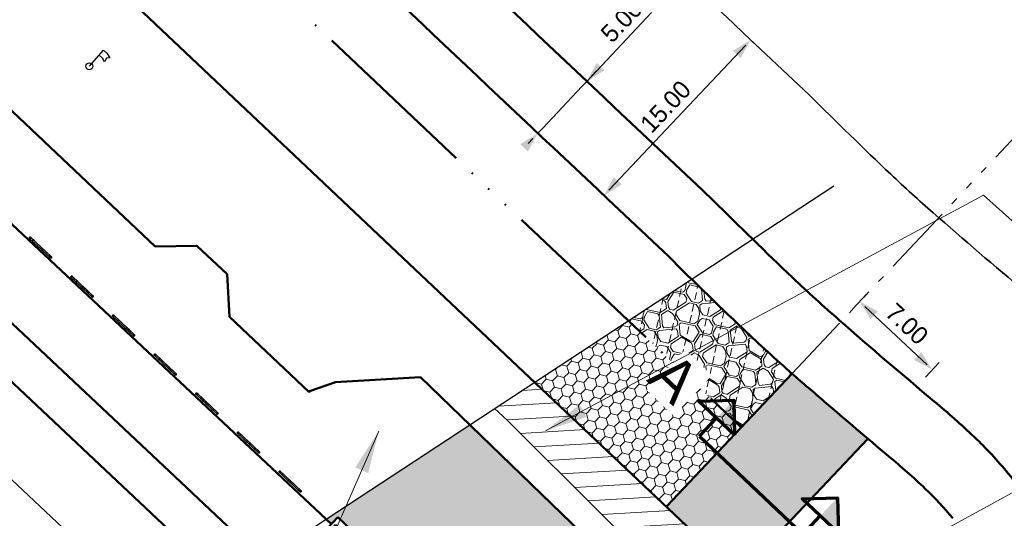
# Model space of a CAD drawing. Header units: metres. Extents: x 63663 to 67388, y 393975 to 407310.
# Tile 23 of 49: x 66404 to 66473, y 402518 to 402553. Entities that reach past the tile are written whole.
import ezdxf

# ---------------------------------------------------------------- set-up
doc = ezdxf.new("R2010")
doc.units = ezdxf.units.M
for name, pattern in [('ACAD_ISO06W100', [36, 24, -3, 0, -3, 0, -3, 0, -3]), ('CENTER2', [28.574999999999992, 19.05, -3.174999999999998, 3.174999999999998, -3.174999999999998]), ('HIDDEN', [0.375, 0.25, -0.125]), ('SECTIEGRENS', [10.5, 5, -1, 0.5, -1, 0.5, -1, 0.5, -1])]:
    doc.linetypes.add(name, pattern=pattern)
for name, color, linetype, lineweight in [('maatvoering-leadr', 7, 'Continuous', 30), ('maatvoering-lin', 7, 'Continuous', 30), ('Plts-Detail', 3, 'CENTER2', 30), ('Plts-Detail_1-1000', 5, 'CENTER2', 70), ('sn-arcering_betonzuilen', 1, 'Continuous', 18), ('sn-arcering_dun', 1, 'Continuous', 18), ('sn-arcering_grijs', 8, 'Continuous', 20), ('sn-arcering_lgrijs', 9, 'Continuous', 20), ('sn-arcering_overlaging', 126, 'Continuous', 9), ('TM-Glooiing', 4, 'Continuous', 50), ('TM-invloedsgrens', 6, 'SECTIEGRENS', 20), ('TM-Kreukelberm', 43, 'Continuous', 50), ('TM-leuning', 3, 'Continuous', 35), ('TM-Overgangsconstructie', 150, 'ACAD_ISO06W100', 50), ('TM-Raster', 41, 'RASTER', 50), ('TM-Verharding', 2, 'Continuous', 50), ('TM-Werkgrens', 62, 'PBZ-WERKGRENS', 35)]:
    doc.layers.add(name, color=color, linetype=linetype, lineweight=lineweight)
doc.layers.add('TM-Arcrand', color=206, linetype='Continuous', plot=False)
doc.layers.add('TM-Vlaggemast', color=2, linetype='Continuous')
doc.styles.add('StagCAD', font='StagCAD.ttf')
doc.linetypes.add('PBZ-WERKGRENS', pattern='A,5.5,-1.05,["O",StagCAD,S=2,R=0,X=0,Y=-1],-3.45', length=10)
doc.linetypes.add('RASTER', pattern='A,3,-2,[200,RASTER,S=0.75,R=0,X=0,Y=0],-2,3', length=10)
doc.dimstyles.new('GM-maatvoering', dxfattribs={"dimtxt": 2.5, "dimasz": 1, "dimexe": 0, "dimexo": 0, "dimgap": 1, "dimtad": 1, "dimrnd": 0.001, "dimzin": 1, "dimdsep": 46, "dimtxsty": 'StagCAD', "dimblk1": 'DIM_PIJL', "dimblk2": 'DIM_PIJL', "dimsah": 1, "dimcen": 0.09, "dimse1": 1, "dimse2": 1, "dimclrd": 1, "dimclre": 1, "dimclrt": 7, "dimazin": 0, "dimtfac": 1, "dimtix": 1, "dimtmove": 0, "dimatfit": 3, "dimldrblk": 'RAD_PIJL', "dimfxl": 1, "dimtvp": 0.8299999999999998, "dimtolj": 1, "dimtzin": 0, "dimlwd": 15, "dimarcsym": 0})
doc.dimstyles.new('leader 1_1000', dxfattribs={"dimtxt": 2.5, "dimasz": 3, "dimexe": 0, "dimexo": 0, "dimgap": 1, "dimtad": 1, "dimrnd": 0.001, "dimzin": 1, "dimdsep": 46, "dimtxsty": 'StagCAD', "dimblk1": 'RAD_PIJL', "dimblk2": 'RAD_PIJL', "dimsah": 1, "dimcen": 0.09, "dimse1": 1, "dimse2": 1, "dimclrd": 1, "dimclre": 1, "dimclrt": 7, "dimazin": 0, "dimtfac": 1, "dimtix": 1, "dimtmove": 0, "dimatfit": 0, "dimfxl": 1, "dimtvp": 0.8299999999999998, "dimtolj": 1, "dimtzin": 0, "dimlwd": 15, "dimarcsym": 0})

# ---------------------------------------------------------------- blocks, each defined once
blk = doc.blocks.new('DIM_PIJL')
at = {"color": 1}
blk.add_line((0, 1.414213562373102), (0, -1.414213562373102), dxfattribs=at)
at = {"color": 1, "linetype": 'ByBlock'}
blk.add_solid([(-2.828427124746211, -0.75), (-2.828427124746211, 0.75), (0, 0)], dxfattribs=at)
blk = doc.blocks.new('*D94')
at = {"layer": 'Defpoints', "color": 0, "transparency": 16777216}
for p in [(66443.42285714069, 402548.9017727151), (66444.685201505, 402547.7117348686), (66441.25620603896, 402544.074394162)]:
    blk.add_point(p, dxfattribs=at)
at = {"layer": 'maatvoering-lin', "color": 1, "lineweight": 15, "transparency": 16777216}
for p, q in [((66443.42285714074, 402548.9017727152), (66447.96734354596, 402553.7223814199)), ((66443.76583724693, 402549.2655922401), (66444.10881735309, 402549.6294117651)), ((66443.42285714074, 402548.9017727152), (66443.07987703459, 402548.5379531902)), ((66440.3368417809, 402545.6282515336), (66443.07987703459, 402548.5379531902)), ((66439.99386167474, 402545.2644320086), (66440.3368417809, 402545.6282515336)), ((66439.65088156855, 402544.9006124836), (66439.3079014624, 402544.5367929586))]:
    blk.add_line(p, q, dxfattribs=at)
at = {"layer": 'maatvoering-lin', "color": 1, "lineweight": 15, "transparency": 16777216, "xscale": 0.5, "yscale": 0.5, "zscale": 0.5}
for p, rotation in [((66443.42285714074, 402548.9017727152), 226.6888307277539), ((66439.99386167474, 402545.2644320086), 46.6888307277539)]:
    blk.add_blockref('DIM_PIJL', p, dxfattribs=dict(at, rotation=rotation))
at = {"layer": 'maatvoering-lin', "color": 7, "transparency": 16777216, "insert": (66445.86257421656, 402553.1297634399), "char_height": 1.25, "attachment_point": 5, "rotation": 46.688830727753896, "style": 'StagCAD'}
blk.add_mtext('\\A1;5.00', dxfattribs=at)
blk = doc.blocks.new('RAD_PIJL')
at = {"color": 1, "linetype": 'Continuous'}
blk.add_solid([(-2.828427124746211, -0.75), (-2.828427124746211, 0.75), (0, 0)], dxfattribs=at)
blk = doc.blocks.new('*D95')
at = {"layer": 'Defpoints', "color": 0, "transparency": 16777216}
for p in [(66453.60967498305, 402553.0439983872), (66454.91470419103, 402551.8146293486), (66443.32429765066, 402542.1256187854)]:
    blk.add_point(p, dxfattribs=at)
at = {"layer": 'maatvoering-lin', "color": 1, "lineweight": 15, "transparency": 16777216}
blk.add_line((66444.97217276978, 402541.2601957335), (66454.57185827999, 402551.450683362), dxfattribs=at)
at = {"layer": 'maatvoering-lin', "color": 1, "lineweight": 15, "transparency": 16777216, "xscale": 0.5, "yscale": 0.5, "zscale": 0.5}
for p, rotation in [((66454.91470419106, 402551.8146293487), 46.70996064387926), ((66444.6293268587, 402540.8962497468), 226.7099606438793)]:
    blk.add_blockref('DIM_PIJL', p, dxfattribs=dict(at, rotation=rotation))
at = {"layer": 'maatvoering-lin', "color": 7, "transparency": 16777216, "insert": (66448.95313705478, 402547.1268428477), "char_height": 1.25, "attachment_point": 5, "rotation": 46.709960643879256, "style": 'StagCAD'}
blk.add_mtext('\\A1;15.00', dxfattribs=at)
blk = doc.blocks.new('A$C339612C1')
at = {"layer": 'Plts-Detail_1-1000', "linetype": 'Continuous', "ltscale": 0.5}
for p, q in [((64650.17242433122, 403350.0082778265), (64650.63867791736, 403351.6950224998)), ((64659.81607158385, 403347.362619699), (64660.28232517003, 403349.0493643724))]:
    blk.add_line(p, q, dxfattribs=at)
at = {"layer": 'Plts-Detail_1-1000'}
blk.add_line((64650.17242433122, 403350.0082778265), (64659.81092028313, 403347.3439840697), dxfattribs=at)
at = {"layer": 'Plts-Detail_1-1000', "linetype": 'Continuous', "ltscale": 0.5, "flags": 128}
for points in [[(64652.32542259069, 403351.2287689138), (64648.95193324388, 403352.1612760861), (64651.10493150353, 403353.3817671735), (64652.32542259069, 403351.2287689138)], [(64661.9690698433, 403348.5831107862), (64658.59558049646, 403349.5156179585), (64660.74857875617, 403350.7361090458), (64661.9690698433, 403348.5831107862)]]:
    blk.add_lwpolyline(points, dxfattribs=at)
at = {"layer": 'Plts-Detail_1-1000', "linetype": 'Continuous', "ltscale": 0.5}
for points in [[(64650.63867791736, 403351.6950224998), (64651.10493150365, 403353.3817671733), (64652.32542259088, 403351.2287689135)], [(64660.28232516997, 403349.0493643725), (64660.74857875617, 403350.7361090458), (64661.96906984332, 403348.583110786)]]:
    blk.add_solid(points, dxfattribs=at)
at = {"layer": 'Plts-Detail_1-1000', "char_height": 3, "rotation": 344.5441439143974, "style": 'StagCAD', "bg_fill": 3, "box_fill_scale": 1.149999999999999, "bg_fill_color": 256, "bg_fill_transparency": 0}
for s, insert, width, attachment_point in [('A', (64647.99055111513, 403352.4366470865), 1.693629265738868, 6), ("A'", (64663.23189252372, 403348.3008686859), 1.819042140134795, 4)]:
    blk.add_mtext(s, dxfattribs=dict(at, insert=insert, width=width, attachment_point=attachment_point))
blk = doc.blocks.new('*D103')
at = {"layer": 'Defpoints', "color": 0, "transparency": 16777216}
for p in [(66467.67067526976, 402528.665222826), (66457.8259647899, 402528.3995798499), (66463.14022413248, 402523.8315438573)]:
    blk.add_point(p, dxfattribs=at)
at = {"layer": 'maatvoering-lin', "color": 1, "lineweight": 15, "transparency": 16777216}
blk.add_line((66462.92721816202, 402533.1111119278), (66467.30586438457, 402529.0071482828), dxfattribs=at)
at = {"layer": 'maatvoering-lin', "color": 1, "lineweight": 15, "transparency": 16777216, "xscale": 0.5, "yscale": 0.5, "zscale": 0.5}
for p, rotation in [((66462.56240727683, 402533.4530373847), 136.8546950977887), ((66467.67067526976, 402528.665222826), 316.8546950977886)]:
    blk.add_blockref('DIM_PIJL', p, dxfattribs=dict(at, rotation=rotation))
at = {"layer": 'maatvoering-lin', "color": 7, "transparency": 16777216, "insert": (66465.88587355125, 402531.879954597), "char_height": 1.25, "attachment_point": 5, "rotation": 316.85469509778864, "style": 'StagCAD'}
blk.add_mtext('\\A1;7.00', dxfattribs=at)
blk = doc.blocks.new('*D114')
at = {"layer": 'Defpoints', "color": 0, "transparency": 16777216}
for p in [(-0.04999998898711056, 0.4999999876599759), (2.950000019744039, 0.499999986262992), (2.950000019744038, -3.895543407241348)]:
    blk.add_point(p, dxfattribs=at)
at = {"layer": 'maatvoering-lin', "color": 1, "lineweight": 15, "transparency": 16777216}
for p, q in [((-0.5499999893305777, -3.895543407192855), (-1.049999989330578, -3.895543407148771)), ((-0.04999998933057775, -3.89554340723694), (2.950000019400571, -3.895543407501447)), ((3.450000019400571, -3.895543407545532), (3.950000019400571, -3.895543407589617))]:
    blk.add_line(p, q, dxfattribs=at)
at = {"layer": 'maatvoering-lin', "color": 1, "lineweight": 15, "transparency": 16777216, "xscale": 0.5, "yscale": 0.5, "zscale": 0.5}
for p, rotation in [((-0.04999998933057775, -3.89554340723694), 359.9999999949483), ((2.950000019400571, -3.895543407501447), 179.9999999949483)]:
    blk.add_blockref('DIM_PIJL', p, dxfattribs=dict(at, rotation=rotation))
at = {"layer": 'maatvoering-lin', "color": 7, "transparency": 16777216, "insert": (1.450000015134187, -2.770543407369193), "char_height": 1.25, "attachment_point": 5, "rotation": 359.99999999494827, "style": 'StagCAD'}
blk.add_mtext('\\A1;3.00', dxfattribs=at)
blk = doc.blocks.new('Buisprofiel')
at = {"layer": 'TM-leuning'}
for p, q in [((0, 0.05079999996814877), (2.000000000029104, 0.05079999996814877)), ((-5.820766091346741e-11, -0.05080000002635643), (1.999999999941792, -0.05080000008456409))]:
    blk.add_line(p, q, dxfattribs=at)
at = {"layer": 'TM-leuning', "linetype": 'HIDDEN', "ltscale": 0.2}
for p, q in [((2.000000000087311, 0.04759999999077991), (5.820766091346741e-11, 0.04759999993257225)), ((2.000000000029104, -0.04760000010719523), (-5.820766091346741e-11, -0.04760000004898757))]:
    blk.add_line(p, q, dxfattribs=at)
at = {"layer": 'TM-leuning'}
for centre in [(0, 0), (2.000000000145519, -3.492459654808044e-10)]:
    blk.add_circle(centre, 0.0508, dxfattribs=at)
at = {"layer": 'TM-leuning', "linetype": 'HIDDEN', "ltscale": 0.2}
for centre in [(0, 0), (2.000000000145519, -3.492459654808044e-10)]:
    blk.add_circle(centre, 0.04775, dxfattribs=at)
blk = doc.blocks.new('Vlaggemast nieuw')
at = {"layer": 'TM-Vlaggemast'}
for p, q in [((8.731149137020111e-11, 0), (3.783497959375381e-10, 1.499999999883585)), ((3.783497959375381e-10, 1.499999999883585), (0.3000000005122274, 1.499999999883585)), ((0.3000000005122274, 1.499999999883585), (0.6750000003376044, 1.406249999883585)), ((0.6750000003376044, 1.406249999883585), (0.5250000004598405, 1.218749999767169)), ((0.3000000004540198, 1.031249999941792), (2.037268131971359e-10, 1.03125)), ((0.6000000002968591, 0.9374999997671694), (0.3000000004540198, 1.031249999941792)), ((0.5250000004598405, 1.218749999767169), (0.6000000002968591, 0.9374999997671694))]:
    blk.add_line(p, q, dxfattribs=at)
blk.add_circle((8.731149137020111e-11, 0), 0.2399999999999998, dxfattribs=at)
blk = doc.blocks.new('Landhoofd')
at = {"layer": 'TM-Glooiing'}
for p, q in [((-0.04999999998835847, 5.820766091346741e-11), (-0.04999998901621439, 0.4999999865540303)), ((-0.04999998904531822, 0.4999999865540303), (2.950000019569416, 0.4999999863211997)), ((-0.05000001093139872, -0.500000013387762), (-0.04999999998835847, 5.820766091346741e-11)), ((2.950000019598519, 0.4999999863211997), (2.950000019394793, -0.5000000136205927)), ((-0.05000001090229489, -0.5000000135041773), (0.1999999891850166, -0.5000000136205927)), ((0.1999999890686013, -0.5000000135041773), (0.2000000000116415, -1.350417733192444e-08)), ((0.1999999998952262, -1.781154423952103e-08), (2.700000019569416, -1.367880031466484e-08)), ((2.700000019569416, -1.367880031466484e-08), (2.700000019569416, -0.500000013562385)), ((2.700000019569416, -0.500000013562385), (2.950000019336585, -0.5000000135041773))]:
    blk.add_line(p, q, dxfattribs=at)
at = {"layer": 'TM-Glooiing', "color": 3}
for p, q in [((-0.05000003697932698, -1.700000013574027), (-0.05000001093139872, -0.500000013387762)), ((0.1999999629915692, -1.700000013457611), (0.1999999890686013, -0.5000000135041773)), ((2.700000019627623, -0.5000000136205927), (2.700000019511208, -1.700000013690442)), ((2.950000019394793, -0.5000000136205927), (2.950000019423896, -1.700000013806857)), ((-0.05000003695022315, -1.700000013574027), (2.950000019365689, -1.700000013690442))]:
    blk.add_line(p, q, dxfattribs=at)
at = {"layer": 'maatvoering-lin'}
dim = blk.add_linear_dim(base=(2.950000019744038, -3.895543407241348), p1=(-0.04999998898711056, 0.4999999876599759), p2=(2.950000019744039, 0.499999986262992), angle=359.9999999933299, dimstyle='GM-maatvoering', dxfattribs=at)
dim.commit()
dim.dimension.update_dxf_attribs({"geometry": '*D114', "text_midpoint": (1.450000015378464, -2.770543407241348)})

msp = doc.modelspace()

# ---------------------------------------------------------------- hatches: boundary and pattern name
at = {"layer": 'sn-arcering_betonzuilen'}
h = msp.add_hatch(dxfattribs=at)
h.set_pattern_fill('HONEY', color=256, scale=0.3, angle=-15.90940080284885, style=0)
h.set_pattern_definition([(45.9319201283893, (231991.577443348, 529010.7426942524), (0.2005096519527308, 0.8001487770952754), [0.4762499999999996, -0.9524999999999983]), (165.9319201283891, (231991.577443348, 529010.7426942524), (-0.7932039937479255, -0.2264279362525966), [0.4762500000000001, -0.9524999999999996]), (105.9319201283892, (231991.577443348, 529010.7426942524), (-0.5926943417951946, 0.5737208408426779), [-0.9524999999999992, 0.4762499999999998])])
h.paths.add_polyline_path([(66454.25905363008, 402524.6241733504), (66446.33728349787, 402532.1061494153), (66439.77202589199, 402527.8009358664), (66449.01240937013, 402519.0708489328)])
at = {"layer": 'sn-arcering_dun'}
h = msp.add_hatch(dxfattribs=at)
h.set_pattern_fill('HEX', color=256, scale=0.2, angle=30.00000000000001, style=0)
h.set_pattern_definition([(348.2837380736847, (221359.4749525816, 524132.1773296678), (0.1116708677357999, 0.5384685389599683), [0.3175, -0.635]), (108.2837380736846, (221359.4749525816, 524132.1773296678), (-0.5221628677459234, -0.1725244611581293), [0.3175, -0.635]), (48.28373807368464, (221359.7858375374, 524132.1128564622), (-0.4104920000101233, 0.3659440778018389), [0.3174999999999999, -0.6349999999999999])])
edge = h.paths.add_edge_path()
edge.add_arc((66700.6170239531, 402805.4773070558), 368.4013658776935, 229.2403181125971, 229.8632345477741, ccw=False)
edge.add_arc((66700.6170240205, 402805.4773070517), 368.4013659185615, 228.7733376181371, 229.2403181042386, ccw=False)
edge.add_line((66457.82596380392, 402528.3995788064), (66449.01240934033, 402519.0708489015))
edge.add_line((66449.01240934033, 402519.0708489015), (66454.7974938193, 402513.6052434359))
edge.add_arc((66447.92998709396, 402506.3363128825), 10.00000000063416, 28.98128923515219, 46.62655637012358, ccw=False)
edge.add_arc((66406.7972908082, 402483.5536435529), 57.02072655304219, 28.024231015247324, 28.98128924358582, ccw=False)
edge.add_arc((66455.97423053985, 402509.7281694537), 1.311865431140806, 15.514139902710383, 28.024231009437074, ccw=False)
edge.add_arc((66454.50541296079, 402509.3204398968), 2.836223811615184, -1.1176587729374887, 15.51413990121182, ccw=False)
edge.add_arc((66446.13381392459, 402509.4837639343), 11.20941586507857, 349.02475922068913, 358.8823412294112, ccw=False)
edge.add_arc((66450.37296923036, 402508.6616565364), 6.891279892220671, 333.261483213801, 349.02475922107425, ccw=False)
edge.add_arc((66453.23171868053, 402507.2214466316), 3.690240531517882, 313.343675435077, 333.2614832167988, ccw=False)
edge.add_arc((66453.51882353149, 402506.9172432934), 3.271947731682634, 292.7355543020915, 313.3436754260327, ccw=False)
edge.add_arc((66451.3123260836, 402512.1828647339), 8.9811858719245, 278.69342061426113, 292.7355543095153, ccw=False)
edge.add_arc((66450.59808524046, 402516.8540369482), 13.70664773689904, 267.3155486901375, 278.69342061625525, ccw=False)
edge.add_arc((66449.97963152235, 402503.6636856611), 0.501805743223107, 237.0922128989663, 267.3155486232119, ccw=False)
edge.add_arc((66454.71975022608, 402510.9886105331), 9.226669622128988, 233.7772000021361, 237.0922129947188, ccw=False)
edge.add_arc((66485.91716585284, 402553.5789021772), 62.02071932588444, 232.4030573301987, 233.7771999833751, ccw=False)
edge.add_arc((66460.81101553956, 402520.9743026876), 20.87003656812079, 228.3222048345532, 232.4030573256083, ccw=False)
edge.add_arc((66467.5724795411, 402528.5691274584), 31.03855458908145, 226.6277956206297, 228.3222048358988, ccw=False)
edge.add_line((66446.25721929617, 402506.0069566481), (66442.6311833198, 402509.4385970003))
edge.add_line((66442.6311833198, 402509.4385970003), (66438.79626968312, 402505.3864431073))
edge.add_line((66438.79626968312, 402505.3864431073), (66438.57566570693, 402505.5935473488))
edge.add_line((66438.57566570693, 402505.5935473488), (66427.70012635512, 402515.7869444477))
edge.add_line((66427.70012635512, 402515.7869444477), (66426.64975532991, 402514.6553549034))
edge.add_line((66426.64975532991, 402514.6553549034), (66426.37194558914, 402514.9195897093))
edge.add_line((66426.37194558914, 402514.9195897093), (66423.82233953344, 402512.344847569))
edge.add_arc((66394.82954223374, 402484.7873131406), 39.99999998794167, 36.751011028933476, 43.54612958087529, ccw=False)
edge.add_line((66426.87927241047, 402508.7208627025), (66434.67969982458, 402498.2752080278))
edge.add_arc((66444.4175681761, 402505.776369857), 12.29200995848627, 217.6073626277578, 227.5776731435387)
edge.add_line((66436.1255000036, 402496.7024999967), (66438.18710202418, 402494.8436167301))
edge.add_line((66438.18710202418, 402494.8436167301), (66438.89843362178, 402495.310645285))
edge.add_line((66438.89843362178, 402495.310645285), (66446.5747440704, 402503.4218035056))
edge.add_arc((66460.81101554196, 402520.9743026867), 22.60003656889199, 230.9555952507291, 232.4030573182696)
edge.add_arc((66485.91716585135, 402553.5789021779), 63.75071932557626, 232.4030573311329, 233.7771999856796)
edge.add_arc((66454.71975022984, 402510.9886105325), 10.95666962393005, 233.7771999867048, 237.0922129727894)
edge.add_arc((66449.97963152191, 402503.6636856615), 2.231805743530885, 237.0922129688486, 267.3155486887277)
edge.add_arc((66450.59808524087, 402516.8540369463), 15.436647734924, 267.3155486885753, 278.6934206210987)
edge.add_arc((66451.31232608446, 402512.1828647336), 10.71118587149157, 278.6934206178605, 292.7355543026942)
edge.add_arc((66453.51882353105, 402506.9172432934), 5.001947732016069, 292.7355543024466, 313.3436754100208)
edge.add_arc((66453.23171868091, 402507.2214466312), 5.420240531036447, 313.3436754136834, 333.2614832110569)
edge.add_arc((66450.37296923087, 402508.6616565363), 8.621279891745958, 333.2614832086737, 349.0247592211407)
edge.add_arc((66446.13381392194, 402509.4837639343), 12.93941586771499, 349.024759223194, 358.8823412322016)
edge.add_arc((66452.28291536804, 402509.0397424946), 6.79055713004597, 1.61711000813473, 43.26909676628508)
edge.add_line((66457.22740899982, 402513.6941650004), (66455.28377788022, 402515.5158676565))
edge.add_line((66455.28377788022, 402515.5158676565), (66463.14022413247, 402523.8315438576))
h.paths.add_polyline_path([(66438.13603457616, 402499.7531422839), (66440.61492377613, 402502.398087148), (66438.95709878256, 402503.9618543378), (66436.43148792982, 402501.3662970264)], flags=16)
at = {"layer": 'sn-arcering_grijs'}
h = msp.add_hatch(color=256, dxfattribs=at)
h.dxf.hatch_style = 1
h.paths.add_polyline_path([(66438.68732351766, 402505.489548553), (66444.48858499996, 402511.6194399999), (66444.71201599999, 402515.647518), (66435.21758183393, 402524.810691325), (66425.13506830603, 402518.1909632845), (66425.51123369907, 402517.8384694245), (66425.9636118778, 402518.3203723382), (66428.15087740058, 402516.2671140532), (66427.70012635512, 402515.7869444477)])
h.paths.add_polyline_path([(66441.15730484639, 402514.9817852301), (66441.01412988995, 402515.121430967), (66439.96678686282, 402514.0476187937), (66440.10996181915, 402513.9079730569)], flags=16)
h.paths.add_polyline_path([(66441.87317962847, 402514.2835565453), (66441.73000467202, 402514.4232022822), (66440.6826616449, 402513.3493901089), (66440.82583660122, 402513.2097443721)], flags=16)
h.paths.add_polyline_path([(66443.02951260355, 402513.1557268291), (66442.88633764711, 402513.295372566), (66441.83899461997, 402512.2215603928), (66441.9821695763, 402512.0819146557)], flags=16)
h.paths.add_polyline_path([(66443.74538738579, 402512.4574981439), (66443.60221242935, 402512.5971438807), (66442.55486940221, 402511.5233317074), (66442.69804435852, 402511.3836859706)], flags=16)
h.paths.add_polyline_path([(66438.45402211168, 402510.6353567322), (66438.31084715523, 402510.775002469), (66437.2635041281, 402509.7011902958), (66437.40667908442, 402509.5615445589)], flags=16)
h.paths.add_polyline_path([(66437.73814732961, 402511.3335854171), (66437.59497237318, 402511.4732311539), (66436.54762934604, 402510.3994189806), (66436.69080430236, 402510.2597732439)], flags=16)
h.paths.add_polyline_path([(66439.61035508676, 402509.5075270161), (66439.46718013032, 402509.6471727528), (66438.41983710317, 402508.5733605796), (66438.5630120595, 402508.4337148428)], flags=16)
h.paths.add_polyline_path([(66440.32622986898, 402508.8092983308), (66440.18305491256, 402508.9489440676), (66439.13571188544, 402507.8751318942), (66439.27888684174, 402507.7354861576)], flags=16)
at = {"layer": 'sn-arcering_lgrijs'}
h = msp.add_hatch(color=256, dxfattribs=at)
h.dxf.hatch_style = 1
edge = h.paths.add_edge_path()
edge.add_line((65551.68383113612, 403267.4436287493), (65556.79896681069, 403278.4124796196))
edge.add_line((65556.79896681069, 403278.4124796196), (65501.98403396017, 403292.0669708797))
edge.add_arc((65153.17913577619, 401919.7206210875), 1415.980000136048, 75.73928053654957, 77.41508903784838)
edge.add_line((65461.70166963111, 403301.6805361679), (65456.55944140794, 403290.6535882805))
edge.add_arc((65153.17913574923, 401919.7206210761), 1404.100000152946, 75.73812834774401, 77.52184026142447, ccw=False)
edge.add_arc((1544873.313091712, 6342005.496034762), 6120212.589272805, 256.0119559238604, 256.0124633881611)
at = {"layer": 'sn-arcering_overlaging'}
h = msp.add_hatch(dxfattribs=at)
h.set_pattern_fill('NATUURST', color=256, scale=0.7, angle=254.09, pattern_type=2)
h.set_pattern_definition([(212.3737380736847, (226212.3379187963, 535656.0354781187), (-1.08196795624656, -4.830046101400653), [0.175, -0.175, 0.35, -2.799999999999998]), (212.3737380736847, (226213.6140235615, 535656.6372933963), (-1.08196795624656, -4.830046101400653), [0.875, -2.625]), (212.3737380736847, (226213.8555258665, 535656.5831949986), (-1.08196795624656, -4.830046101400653), [0.875, -2.625]), (212.3737380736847, (226212.9938324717, 535655.0008756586), (-1.08196795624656, -4.830046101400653), [0.175, -3.324999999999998]), (212.3737380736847, (226214.6592398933, 535655.642294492), (-1.08196795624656, -4.830046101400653), [0.525, -2.974999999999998]), (212.3737380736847, (226214.752941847, 535655.4944941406), (-1.08196795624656, -4.830046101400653), [0.525, -2.974999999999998]), (212.3737380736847, (226213.0730395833, 535654.2222703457), (-1.08196795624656, -4.830046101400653), [1.049999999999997, -2.449999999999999]), (212.3737380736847, (226213.3145418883, 535654.1681719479), (-1.08196795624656, -4.830046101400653), [1.049999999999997, -2.449999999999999]), (212.3737380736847, (226214.2409475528, 535654.3410810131), (-1.08196795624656, -4.830046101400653), [0.35, -3.149999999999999]), (212.3737380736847, (226214.186849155, 535654.099578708), (-1.08196795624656, -4.830046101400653), [0.175, -3.324999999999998]), (212.3737380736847, (226215.7044562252, 535654.6472955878), (-1.08196795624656, -4.830046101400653), [0.175, -0.175, 0.175, -2.974999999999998]), (302.3737380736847, (226215.3296484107, 535655.2384969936), (4.830046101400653, -1.08196795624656), [0.525, -2.974999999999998]), (302.3737380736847, (226214.5259343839, 535656.1793975), (4.830046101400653, -1.08196795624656), [0.175, -0.35, 0.175, -0.35, 0.7, -1.75]), (302.3737380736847, (226215.3547571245, 535654.2183893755), (4.830046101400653, -1.08196795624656), [0.175, -3.324999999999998]), (302.3737380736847, (226214.0680384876, 535655.2674866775), (4.830046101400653, -1.08196795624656), [0.175, -3.324999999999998]), (302.3737380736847, (226214.3887479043, 535654.4347829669), (4.830046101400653, -1.08196795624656), [0.175, -3.324999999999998]), (302.3737380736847, (226213.0624257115, 535655.8731829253), (4.830046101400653, -1.08196795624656), [0.35, -3.149999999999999]), (302.3737380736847, (226212.8209234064, 535655.9272813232), (4.830046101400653, -1.08196795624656), [0.525, -2.974999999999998]), (302.3737380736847, (226213.7975464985, 535654.0599751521), (4.830046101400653, -1.08196795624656), [0.35, -0.175, 0.35, -2.625]), (302.3737380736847, (226213.0875344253, 535654.8530753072), (4.830046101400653, -1.08196795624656), [0.7, -2.799999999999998]), (302.3737380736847, (226212.9397340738, 535654.7593733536), (4.830046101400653, -1.08196795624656), [0.35, -3.149999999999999]), (302.3737380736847, (226211.9882196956, 535655.6065719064), (4.830046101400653, -1.08196795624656), [0.7, -2.799999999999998]), (302.3737380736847, (226211.8404193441, 535655.5128699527), (4.830046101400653, -1.08196795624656), [0.525, -2.974999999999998]), (257.3737380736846, (226213.1165241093, 535656.1146852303), (1.874039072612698, -2.956007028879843), [0.247487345, -4.702260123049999]), (257.3737380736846, (226213.1416328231, 535655.0945776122), (1.874039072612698, -2.956007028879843), [0.247487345, -4.702260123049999]), (257.3737380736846, (226213.1271379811, 535654.4637726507), (1.874039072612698, -2.956007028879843), [0.247487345, -4.702260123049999]), (257.3737380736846, (226215.3837468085, 535655.4799992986), (1.874039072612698, -2.956007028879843), [0.247487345, -4.702260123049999]), (257.3737380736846, (226215.4629539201, 535654.7013939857), (1.874039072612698, -2.956007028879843), [0.247487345, -4.702260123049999]), (257.3737380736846, (226213.1020292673, 535655.4838802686), (1.874039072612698, -2.956007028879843), [0.4949735, -4.454773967]), (257.3737380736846, (226214.0245539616, 535653.3750717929), (1.874039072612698, -2.956007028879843), [0.4949735, -4.454773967]), (347.3737380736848, (226212.3920171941, 535656.2769804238), (2.956007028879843, 1.874039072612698), [0.4949734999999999, -4.454773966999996]), (347.3737380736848, (226212.3379187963, 535656.0354781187), (2.956007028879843, 1.874039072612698), [0.4949734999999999, -4.454773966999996]), (347.3737380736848, (226212.3630275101, 535655.0153705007), (2.956007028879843, 1.874039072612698), [0.4949734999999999, -4.454773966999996]), (347.3737380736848, (226213.4623422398, 535654.2618739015), (2.956007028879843, 1.874039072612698), [0.4949734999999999, -4.454773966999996]), (347.3737380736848, (226213.3145418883, 535654.1681719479), (2.956007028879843, 1.874039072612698), [0.4949734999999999, -4.454773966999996]), (347.3737380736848, (226213.3435315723, 535655.4297818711), (2.956007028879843, 1.874039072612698), [0.742462, -4.207285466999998]), (347.3737380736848, (226212.2152271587, 535654.9216685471), (2.956007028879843, 1.874039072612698), [0.742462, -4.207285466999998]), (347.3737380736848, (226213.2498296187, 535655.5775822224), (2.956007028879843, 1.874039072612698), [0.9899494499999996, -3.959798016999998]), (347.3737380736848, (226215.7044562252, 535654.6472955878), (2.956007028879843, 1.874039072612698), [0.9899494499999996, -3.959798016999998]), (347.3737380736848, (226215.6107542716, 535654.7950959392), (2.956007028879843, 1.874039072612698), [0.9899494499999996, -3.959798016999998]), (347.3737380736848, (226214.4322324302, 535656.3271978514), (2.956007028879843, 1.874039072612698), [0.2474873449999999, -4.702260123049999]), (347.3737380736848, (226214.9007421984, 535655.5881960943), (2.956007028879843, 1.874039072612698), [0.2474873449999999, -4.702260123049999]), (238.9387892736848, (226212.1901184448, 535655.941776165), (-2.956007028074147, -1.874039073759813), [0.3913118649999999, -7.434926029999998]), (238.9387892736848, (226213.3435315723, 535655.4297818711), (-2.956007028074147, -1.874039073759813), [0.3913118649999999, -7.434926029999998]), (238.9387892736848, (226212.121525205, 535655.0694688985), (-2.956007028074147, -1.874039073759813), [0.7826238, -7.043614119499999]), (238.9387892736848, (226212.2152271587, 535654.9216685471), (-2.956007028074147, -1.874039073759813), [0.7826238, -7.043614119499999]), (275.8086868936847, (226214.0390488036, 535654.0058767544), (1.874039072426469, -2.956007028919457), [0.3912999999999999, -3.912999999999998, 0.7825999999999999, -2.739337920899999]), (275.8086868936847, (226214.767436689, 535656.1252991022), (1.874039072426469, -2.956007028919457), [0.3913118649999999, -7.434926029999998]), (275.8086868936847, (226213.5744200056, 535657.0265960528), (1.874039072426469, -2.956007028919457), [0.3913118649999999, -7.434926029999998]), (275.8086868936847, (226214.6196363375, 535656.0315971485), (1.874039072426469, -2.956007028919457), [0.3913118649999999, -7.434926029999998]), (275.8086868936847, (226213.9849504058, 535653.7643744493), (1.874039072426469, -2.956007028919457), [0.3913118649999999, -7.434926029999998]), (275.8086868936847, (226214.0390488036, 535654.0058767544), (1.874039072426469, -2.956007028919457), [0.3913118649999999, -7.434926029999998]), (275.8086868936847, (226214.1617404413, 535655.1196863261), (1.874039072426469, -2.956007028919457), [0.7826238, -7.043614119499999]), (275.8086868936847, (226214.3095407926, 535655.2133882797), (1.874039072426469, -2.956007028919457), [0.7826238, -7.043614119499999]), (328.9387892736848, (226214.752941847, 535655.4944941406), (1.874039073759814, -2.956007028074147), [0.3913118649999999, -7.434926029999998]), (328.9387892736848, (226213.7618239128, 535656.73099535), (1.874039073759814, -2.956007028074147), [0.7826238, -7.043614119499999]), (328.9387892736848, (226213.8555258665, 535656.5831949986), (1.874039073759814, -2.956007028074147), [0.7826238, -7.043614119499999]), (5.808686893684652, (226214.4824498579, 535654.2869826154), (2.956007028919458, 1.874039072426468), [0.7826237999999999, -7.043614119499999]), (5.808686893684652, (226214.186849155, 535654.099578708), (2.956007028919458, 1.874039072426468), [1.173935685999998, -6.652302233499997]), (257.3737380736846, (226213.6602299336, 535657.0809975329), (1.067299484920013, -0.2390833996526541), [0.546875, -0.2734375])])
edge = h.paths.add_edge_path()
edge.add_arc((66577.34632093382, 402662.7416060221), 179.8135021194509, 225.2578529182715, 228.3414016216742, ccw=False)
edge.add_line((66450.77247157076, 402535.0233371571), (66446.3414309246, 402532.1059060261))
edge.add_line((66446.3414309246, 402532.1059060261), (66454.26014584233, 402524.6253294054))
edge.add_line((66454.26014584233, 402524.6253294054), (66457.82596476, 402528.3995798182))

# ---------------------------------------------------------------- linework, layer by layer
at = {"layer": 'TM-Arcrand'}
msp.add_line((66414.72609933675, 402511.3568991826), (66460.76274179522, 402541.5825023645), dxfattribs=at)
at = {"layer": 'TM-Glooiing'}
for p, q in [((66313.22984906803, 402647.3548707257), (66454.79749382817, 402513.6052434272)), ((66425.51120578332, 402517.8384396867), (66361.8964573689, 402577.4594594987)), ((66386.75805001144, 402547.2760509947), (66414.52210705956, 402521.1749973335)), ((66457.82596476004, 402528.3995798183), (66449.01240937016, 402519.0708489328)), ((66414.52210705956, 402521.1749973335), (66422.22789451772, 402513.9305849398))]:
    msp.add_line(p, q, dxfattribs=at)
for points in [[(66229.65600670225, 402744.0285759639, -0.0021631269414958), (66231.8281144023, 402741.8962670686, 0.005556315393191), (66235.6825805, 402738.163451, 0.0020754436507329), (66263.361959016, 402712.1645076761, -0.0016896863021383), (66297.38514836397, 402680.2562632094, -0.0001450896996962), (66298.68733799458, 402679.0260077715, -2.4375471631e-06), (66376.17573154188, 402605.7748666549, -0.0006221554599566), (66399.77194584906, 402583.4130676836, 0.0017739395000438), (66448.77283651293, 402536.9970068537)], [(66448.77283651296, 402536.9970068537, 0.0058883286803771), (66454.42062024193, 402531.506405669, 0.0100074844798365), (66457.84225934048, 402528.3853005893, 0.0020228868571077), (66460.0922824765, 402526.4299721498, -0.0156299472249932)]]:
    msp.add_lwpolyline(points, format="xyb", dxfattribs=at)
at = {"layer": 'TM-Kreukelberm'}
for points in [[(66236.71772284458, 402744.1020681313, 0.003523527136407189), (66239.12085323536, 402741.7936411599, 0.0020754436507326), (66266.7699766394, 402715.8231161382, -0.0016896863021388), (66300.81781553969, 402683.8917543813, -0.0001450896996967), (66302.12211448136, 402682.6595061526, -2.437547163e-06), (66379.61054339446, 402609.4083316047, -0.0006221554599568), (66403.21578937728, 402587.0379734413, 0.0017485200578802), (66452.30010768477, 402540.5407842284, -0.0002996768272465)], [(66452.30010768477, 402540.5407842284, 0.0058883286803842), (66457.86345406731, 402535.1322704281, 0.010007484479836), (66461.13723578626, 402532.1460359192, 0.0060327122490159), (66467.80195054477, 402526.4473905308, -0.0156299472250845), (66470.60809885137, 402523.9532040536, -0.0315710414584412), (66472.96946472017, 402521.4174806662, -0.0555354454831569), (66474.46276378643, 402519.116854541, -0.0379726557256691), (66475.14552335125, 402517.4504853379, -0.0152318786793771), (66475.94161370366, 402514.707780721, -0.0211485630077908), (66476.79022058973, 402510.7213413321, -0.0630461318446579), (66476.89470409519, 402508.2067019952, -0.0322134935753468), (66476.65314377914, 402506.5953569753, -0.0083653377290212), (66475.76541761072, 402502.8029378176, -0.0109998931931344), (66474.71750645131, 402498.9968491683, -0.0038959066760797), (66474.52359693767, 402498.3665536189, -0.0783623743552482)]]:
    msp.add_lwpolyline(points, format="xyb", dxfattribs=at)
msp.add_lwpolyline([(66278.33500421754, 402643.9642417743), (66305.33998241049, 402618.983572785), (66354.97182927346, 402573.0721586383), (66384.70197882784, 402545.0914294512), (66412.46725833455, 402518.9892259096), (66420.17301809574, 402511.7448395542)], dxfattribs=at)
at = {"layer": 'TM-Overgangsconstructie', "ltscale": 0.5}
msp.add_line((66226.02275803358, 402740.2953431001), (66454.25905363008, 402524.6241733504), dxfattribs=at)
at = {"layer": 'TM-Verharding'}
for p, q in [((66413.13994447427, 402537.3236369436), (66416.06550800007, 402537.3639010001)), ((66416.06550800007, 402537.3639010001), (66418.20726900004, 402535.385781)), ((66418.20726900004, 402535.385781), (66418.36584191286, 402532.3779053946)), ((66425.79766300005, 402527.808071), (66431.75801900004, 402528.1495499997)), ((66431.75801900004, 402528.1495499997), (66444.71201600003, 402515.647518)), ((66424.04354200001, 402527.1999570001), (66425.79766300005, 402527.808071))]:
    msp.add_line(p, q, dxfattribs=at)
for points in [[(66413.13994447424, 402537.3236369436), (66386.62781602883, 402562.4144221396), (66380.37328188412, 402568.3079548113), (66380.34293128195, 402569.287598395)], [(66424.04354200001, 402527.1999570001), (66423.92023226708, 402527.1212917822), (66418.36584191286, 402532.3779053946)]]:
    msp.add_lwpolyline(points, dxfattribs=at)

# ---------------------------------------------------------------- block references
at = {"layer": 'TM-Glooiing', "rotation": 316.8100345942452}
msp.add_blockref('Landhoofd', (66425.65785659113, 402517.9216071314), dxfattribs=at)
at = {"layer": 'TM-leuning', "xscale": -1, "rotation": 316.8563089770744}
for p in [(66405.83254615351, 402536.5560276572), (66408.75111028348, 402533.8207062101), (66411.66967441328, 402531.0853847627), (66414.58823854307, 402528.3500633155), (66417.50680267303, 402525.6147418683), (66420.425366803, 402522.8794204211), (66423.34393093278, 402520.1440989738)]:
    msp.add_blockref('Buisprofiel', p, dxfattribs=at)
at = {"layer": 'TM-Raster', "rotation": 318.2837380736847}
msp.add_blockref('Vlaggemast nieuw', (66408.53241960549, 402549.9580937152), dxfattribs=at)

# ---------------------------------------------------------------- dimensions: what is measured, and where the dimension line sits
at = {"layer": 'maatvoering-lin'}
dim = msp.add_linear_dim(base=(66443.42285714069, 402548.9017727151), p1=(66441.25620603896, 402544.074394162), p2=(66444.68520150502, 402547.7117348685), angle=46.68883072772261, dimstyle='GM-maatvoering', dxfattribs=at)
dim.commit()
dim.dimension.update_dxf_attribs({"geometry": '*D94', "text_midpoint": (66446.6811681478, 402552.358058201), "dimtype": 161})
dim = msp.add_aligned_dim(p1=(66443.32429765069, 402542.1256187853), p2=(66453.60967498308, 402553.0439983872), distance=-1.792888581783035, dimstyle='GM-maatvoering', dxfattribs=at)
dim.commit()
dim.dimension.update_dxf_attribs({"geometry": '*D95', "text_midpoint": (66448.95313705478, 402547.1268428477)})

# ---------------------------------------------------------------- leaders
at = {"layer": 'maatvoering-leadr', "annotation_type": 0, "has_hookline": 1, "hookline_direction": 0}
for points, text_width, horizontal_direction in [([(66457.32645911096, 402511.3726975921), (66482.64008631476, 402525.1351569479), (66484.87943434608, 402523.1388302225)], 26.0625, (0.7464493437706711, -0.6654422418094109, 0)), ([(66428.8322689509, 402524.3704232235), (66405.18504689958, 402470.1052463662), (66407.4243949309, 402468.1089196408)], 22.625, (0.7464493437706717, -0.6654422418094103, 0))]:
    msp.add_leader(points, dimstyle='leader 1_1000', override={"dimscale": 0}, dxfattribs=dict(at, text_width=text_width, horizontal_direction=horizontal_direction))

# ---------------------------------------------------------------- next in the draw order: block references
at = {"layer": 'Plts-Detail', "rotation": 332.0297256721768}
msp.add_blockref('A$C339612C1', (-179823.6962586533, 76610.68757005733), dxfattribs=at)

# ---------------------------------------------------------------- next in the draw order: hatches: boundary and pattern name
at = {"layer": 'sn-arcering_dun'}
h = msp.add_hatch(dxfattribs=at)
h.set_pattern_fill('_USER', color=256, angle=45, pattern_type=0)
h.set_pattern_definition([(3.283738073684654, (66308.72319840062, 402842.2799818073), (-0.0572806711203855, 0.9983581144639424), [])])
h.paths.add_polyline_path([(66457.23829746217, 402510.0790622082, 0.0546398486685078), (66457.13227839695, 402510.3445427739, 0.0041759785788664), (66456.67776691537, 402511.1815526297, 0.0771444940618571), (66454.79749381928, 402513.6052434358), (66439.77202585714, 402527.8009358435), (66436.94947693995, 402525.9477762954), (66437.8488, 402525.1411580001), (66451.45262, 402511.560352), (66452.43398300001, 402509.1887760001), (66451.73088099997, 402508.25844), (66450.64022699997, 402508.4464080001), (66445.92104500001, 402512.5411340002), (66444.71008596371, 402512.9043228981), (66444.63835477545, 402511.6111325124), (66444.63531076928, 402511.5562542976), (66442.63118331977, 402509.4385970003), (66446.2572192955, 402506.0069566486, 0.0073933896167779), (66446.93367365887, 402505.3865572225, 0.0178079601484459), (66448.07814599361, 402504.4385094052, 0.0059959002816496), (66449.2674644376, 402503.545223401, 0.0144654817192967), (66449.70700620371, 402503.2423966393, 0.1326440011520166), (66449.95612926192, 402503.1624305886, 0.0496861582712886), (66452.66980815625, 402503.3048614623, 0.0613471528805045), (66454.78336078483, 402503.8995309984, 0.090163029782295), (66455.7645998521, 402504.5377200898, 0.0871272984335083), (66456.52735859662, 402505.5611355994, 0.0688889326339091), (66457.13820448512, 402507.3496616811, 0.0430383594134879), (66457.34109717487, 402509.2651176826, 0.0726975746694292)])

# ---------------------------------------------------------------- next in the draw order: linework, layer by layer
msp.add_lwpolyline([(66436.94947693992, 402525.9477762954), (66437.8488, 402525.141158), (66451.45262000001, 402511.560352), (66452.43398299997, 402509.1887760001), (66451.73088099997, 402508.25844), (66450.64022699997, 402508.4464080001), (66445.92104500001, 402512.5411340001), (66444.71008596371, 402512.9043228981)], dxfattribs=at)
at = {"layer": 'TM-Glooiing'}
msp.add_line((66455.28377788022, 402515.5158676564), (66463.14022413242, 402523.8315438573), dxfattribs=at)
for centre, radius, start, end in [((66700.6170239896, 402805.4773070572), 368.4013659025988, 229.2403181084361, 230.1592862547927), ((66429.32041853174, 402480.3271007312), 55.06587581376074, 46.57745784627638, 50.15928623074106), ((66451.72929184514, 402504.0051522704), 22.46514379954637, 39.34431065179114, 46.57745784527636)]:
    msp.add_arc(centre, radius, start, end, dxfattribs=at)
at = {"layer": 'TM-invloedsgrens'}
msp.add_line((66504.32727995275, 402577.8243032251), (66457.82596478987, 402528.3995798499), dxfattribs=at)
at = {"layer": 'TM-Werkgrens', "flags": 128}
msp.add_lwpolyline([(66264.36812572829, 402731.7463202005, 0.0009445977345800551), (66273.58601188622, 402723.1403330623, -0.0016896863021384), (66307.68314989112, 402691.162736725, -0.0001450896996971), (66308.99166745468, 402689.9265029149, -2.4375471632e-06), (66386.48016710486, 402616.6752614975, -0.0006224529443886), (66410.11475861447, 402594.2770663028, 0.0017743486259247), (66459.0496224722, 402547.9234733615, 0.0054695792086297), (66464.74912171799, 402542.3839999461, 0.0100074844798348), (66467.72718867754, 402539.6675065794, 0.0060327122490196), (66474.20850526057, 402534.125675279, -0.0156299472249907), (66477.48183202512, 402531.2162469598, -0.0315710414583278), (66480.70296614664, 402527.7572721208, -0.0555354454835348), (66483.40199294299, 402523.5990618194, -0.0379726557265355), (66484.6597991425, 402520.529211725, -0.0152318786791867), (66485.62568705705, 402517.2015175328, -0.0211485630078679), (66486.65034734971, 402512.388044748, -0.0630461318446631), (66486.85910894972, 402507.3637097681, -0.0322134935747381), (66486.42671348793, 402504.4793855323, -0.0083653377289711), (66485.46272813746, 402500.3611825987, -0.0109998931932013), (66484.29803523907, 402496.1309342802, -0.0037851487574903), (66484.06528606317, 402495.3737951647, -0.4808377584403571), (66444.0652273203, 402480.1970361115), (66444.06522732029, 402480.1970361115), (66438.42957814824, 402484.1747960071, -0.0190177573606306), (66434.17910510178, 402487.5390456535, -0.0049611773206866), (66432.72212086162, 402488.8104630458, -0.0032493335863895), (66430.63433661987, 402490.693612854, -0.0443711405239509), (66428.18937842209, 402493.3621486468), (66420.34577259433, 402503.8656241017, 0.0431166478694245), (66415.52382824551, 402509.2530171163), (66409.0425104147, 402515.3462735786), (66381.27519352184, 402541.4503935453), (66351.56072939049, 402569.4163602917), (66301.94469455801, 402615.3131476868), (66282.10229408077, 402633.6681500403)], format="xyb", dxfattribs=at)

# ---------------------------------------------------------------- next in the draw order: dimensions: what is measured, and where the dimension line sits
at = {"layer": 'maatvoering-lin'}
dim = msp.add_linear_dim(base=(66467.67067526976, 402528.665222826), p1=(66457.8259647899, 402528.3995798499), p2=(66463.1402241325, 402523.8315438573), angle=316.8546950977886, dimstyle='GM-maatvoering', dxfattribs=at)
dim.commit()
dim.dimension.update_dxf_attribs({"geometry": '*D103', "text_midpoint": (66465.88587355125, 402531.879954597)})

# ---------------------------------------------------------------- next in the draw order: leaders
at = {"layer": 'maatvoering-leadr', "annotation_type": 0, "has_hookline": 1, "hookline_direction": 0, "text_width": 14, "horizontal_direction": (0.7464493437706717, -0.6654422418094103, 0)}
msp.add_leader([(66440.51861524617, 402524.3742767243), (66471.24306478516, 402540.9220749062), (66473.48241281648, 402538.9257481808)], dimstyle='leader 1_1000', override={"dimscale": 0}, dxfattribs=at)

doc.saveas('drawing.dxf')
